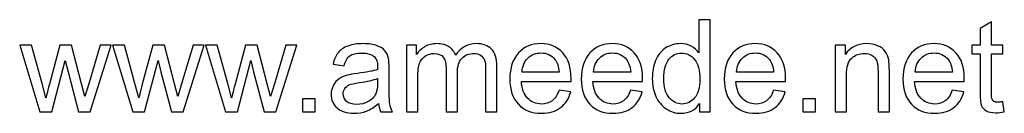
# Model space of a CAD drawing. Header units: millimetres. Extents: x -162 to 212, y -152 to 180.
# Tile 4 of 6: x 24 to 88, y -152 to -146. Entities that reach past the tile are written whole.
import ezdxf

# ---------------------------------------------------------------- set-up
doc = ezdxf.new("R2010")
doc.units = ezdxf.units.MM
doc.header["$MEASUREMENT"] = 0
doc.layers.add('Layer 1', color=7, linetype='Continuous')

msp = doc.modelspace()

# ---------------------------------------------------------------- linework, layer by layer
at = {"layer": 'Layer 1', "color": 250}
for points, knots in [([(68.3045, -152.1751), (68.3045, -152.1751), (68.3045, -151.6177), (68.3045, -151.6177), (68.0266, -152.0509), (67.6173, -152.2682), (67.0769, -152.2682), (66.7269, -152.2682), (66.4052, -152.1723), (66.1131, -151.979), (65.8196, -151.787), (65.5924, -151.5175), (65.4301, -151.1732), (65.2692, -150.8275), (65.1888, -150.431), (65.1888, -149.9822), (65.1888, -149.5448), (65.2622, -149.1483), (65.4075, -148.7912), (65.5543, -148.4356), (65.773, -148.1619), (66.0651, -147.9728), (66.3558, -147.7823), (66.6832, -147.6877), (67.043, -147.6877), (67.3083, -147.6877), (67.544, -147.7442), (67.75, -147.8557), (67.956, -147.9672), (68.1239, -148.1139), (68.2537, -148.2931), (68.2537, -148.2931), (68.2537, -146.1129), (68.2537, -146.1129), (68.2537, -146.1129), (68.9988, -146.1129), (68.9988, -146.1129), (68.9988, -146.1129), (68.9988, -152.1751), (68.9988, -152.1751), (68.9988, -152.1751), (68.3045, -152.1751), (68.3045, -152.1751)], [0, 0, 0, 0, 0.0714286, 0.0714286, 0.0714286, 0.1428571, 0.1428571, 0.1428571, 0.2142857, 0.2142857, 0.2142857, 0.2857143, 0.2857143, 0.2857143, 0.3571429, 0.3571429, 0.3571429, 0.4285714, 0.4285714, 0.4285714, 0.5, 0.5, 0.5, 0.5714286, 0.5714286, 0.5714286, 0.6428571, 0.6428571, 0.6428571, 0.7142857, 0.7142857, 0.7142857, 0.7857143, 0.7857143, 0.7857143, 0.8571429, 0.8571429, 0.8571429, 0.9285714, 0.9285714, 0.9285714, 1, 1, 1, 1]), ([(88.2732, -151.5105), (88.2732, -151.5105), (88.3748, -152.168), (88.3748, -152.168), (88.166, -152.2118), (87.9783, -152.2344), (87.8146, -152.2344), (87.5451, -152.2344), (87.3363, -152.192), (87.1867, -152.106), (87.0385, -152.0199), (86.9341, -151.9084), (86.8734, -151.7687), (86.8127, -151.629), (86.7831, -151.3355), (86.7831, -150.8882), (86.7831, -150.8882), (86.7831, -148.3566), (86.7831, -148.3566), (86.7831, -148.3566), (86.2328, -148.3566), (86.2328, -148.3566), (86.2328, -148.3566), (86.2328, -147.7809), (86.2328, -147.7809), (86.2328, -147.7809), (86.7831, -147.7809), (86.7831, -147.7809), (86.7831, -147.7809), (86.7831, -146.6943), (86.7831, -146.6943), (86.7831, -146.6943), (87.5282, -146.247), (87.5282, -146.247), (87.5282, -146.247), (87.5282, -147.7809), (87.5282, -147.7809), (87.5282, -147.7809), (88.2732, -147.7809), (88.2732, -147.7809), (88.2732, -147.7809), (88.2732, -148.3566), (88.2732, -148.3566), (88.2732, -148.3566), (87.5282, -148.3566), (87.5282, -148.3566), (87.5282, -148.3566), (87.5282, -150.9305), (87.5282, -150.9305), (87.5282, -151.1436), (87.5409, -151.2805), (87.5677, -151.3411), (87.5931, -151.4018), (87.6354, -151.4498), (87.6947, -151.4865), (87.754, -151.5218), (87.8386, -151.5401), (87.9487, -151.5401), (88.0305, -151.5401), (88.1392, -151.5302), (88.2732, -151.5105)], [0, 0, 0, 0, 0.05, 0.05, 0.05, 0.1, 0.1, 0.1, 0.15, 0.15, 0.15, 0.2, 0.2, 0.2, 0.25, 0.25, 0.25, 0.3, 0.3, 0.3, 0.35, 0.35, 0.35, 0.4, 0.4, 0.4, 0.45, 0.45, 0.45, 0.5, 0.5, 0.5, 0.55, 0.55, 0.55, 0.6, 0.6, 0.6, 0.65, 0.65, 0.65, 0.7, 0.7, 0.7, 0.75, 0.75, 0.75, 0.8, 0.8, 0.8, 0.85, 0.85, 0.85, 0.9, 0.9, 0.9, 0.95, 0.95, 0.95, 1, 1, 1, 1]), ([(24.8505, -152.1751), (24.8505, -152.1751), (23.5227, -147.7809), (23.5227, -147.7809), (23.5227, -147.7809), (24.3016, -147.7809), (24.3016, -147.7809), (24.3016, -147.7809), (25.0029, -150.3167), (25.0029, -150.3167), (25.0029, -150.3167), (25.2513, -151.2607), (25.2513, -151.2607), (25.2612, -151.2141), (25.3374, -150.9122), (25.4785, -150.3548), (25.4785, -150.3548), (26.1742, -147.7809), (26.1742, -147.7809), (26.1742, -147.7809), (26.9376, -147.7809), (26.9376, -147.7809), (26.9376, -147.7809), (27.5994, -150.3322), (27.5994, -150.3322), (27.5994, -150.3322), (27.8153, -151.169), (27.8153, -151.169), (27.8153, -151.169), (28.0679, -150.3209), (28.0679, -150.3209), (28.0679, -150.3209), (28.8271, -147.7809), (28.8271, -147.7809), (28.8271, -147.7809), (29.551, -147.7809), (29.551, -147.7809), (29.551, -147.7809), (28.1723, -152.1751), (28.1723, -152.1751), (28.1723, -152.1751), (27.4018, -152.1751), (27.4018, -152.1751), (27.4018, -152.1751), (26.7047, -149.5462), (26.7047, -149.5462), (26.7047, -149.5462), (26.5283, -148.7941), (26.5283, -148.7941), (26.5283, -148.7941), (25.6393, -152.1751), (25.6393, -152.1751), (25.6393, -152.1751), (24.8505, -152.1751), (24.8505, -152.1751)], [0, 0, 0, 0, 0.0555556, 0.0555556, 0.0555556, 0.1111111, 0.1111111, 0.1111111, 0.1666667, 0.1666667, 0.1666667, 0.2222222, 0.2222222, 0.2222222, 0.2777778, 0.2777778, 0.2777778, 0.3333333, 0.3333333, 0.3333333, 0.3888889, 0.3888889, 0.3888889, 0.4444444, 0.4444444, 0.4444444, 0.5, 0.5, 0.5, 0.5555556, 0.5555556, 0.5555556, 0.6111111, 0.6111111, 0.6111111, 0.6666667, 0.6666667, 0.6666667, 0.7222222, 0.7222222, 0.7222222, 0.7777778, 0.7777778, 0.7777778, 0.8333333, 0.8333333, 0.8333333, 0.8888889, 0.8888889, 0.8888889, 0.9444444, 0.9444444, 0.9444444, 1, 1, 1, 1]), ([(30.9649, -152.1751), (30.9649, -152.1751), (29.6371, -147.7809), (29.6371, -147.7809), (29.6371, -147.7809), (30.416, -147.7809), (30.416, -147.7809), (30.416, -147.7809), (31.1173, -150.3167), (31.1173, -150.3167), (31.1173, -150.3167), (31.3657, -151.2607), (31.3657, -151.2607), (31.3756, -151.2141), (31.4518, -150.9122), (31.5929, -150.3548), (31.5929, -150.3548), (32.2886, -147.7809), (32.2886, -147.7809), (32.2886, -147.7809), (33.052, -147.7809), (33.052, -147.7809), (33.052, -147.7809), (33.7138, -150.3322), (33.7138, -150.3322), (33.7138, -150.3322), (33.9297, -151.169), (33.9297, -151.169), (33.9297, -151.169), (34.1823, -150.3209), (34.1823, -150.3209), (34.1823, -150.3209), (34.9415, -147.7809), (34.9415, -147.7809), (34.9415, -147.7809), (35.6654, -147.7809), (35.6654, -147.7809), (35.6654, -147.7809), (34.2867, -152.1751), (34.2867, -152.1751), (34.2867, -152.1751), (33.5162, -152.1751), (33.5162, -152.1751), (33.5162, -152.1751), (32.8191, -149.5462), (32.8191, -149.5462), (32.8191, -149.5462), (32.6427, -148.7941), (32.6427, -148.7941), (32.6427, -148.7941), (31.7537, -152.1751), (31.7537, -152.1751), (31.7537, -152.1751), (30.9649, -152.1751), (30.9649, -152.1751)], [0, 0, 0, 0, 0.0555556, 0.0555556, 0.0555556, 0.1111111, 0.1111111, 0.1111111, 0.1666667, 0.1666667, 0.1666667, 0.2222222, 0.2222222, 0.2222222, 0.2777778, 0.2777778, 0.2777778, 0.3333333, 0.3333333, 0.3333333, 0.3888889, 0.3888889, 0.3888889, 0.4444444, 0.4444444, 0.4444444, 0.5, 0.5, 0.5, 0.5555556, 0.5555556, 0.5555556, 0.6111111, 0.6111111, 0.6111111, 0.6666667, 0.6666667, 0.6666667, 0.7222222, 0.7222222, 0.7222222, 0.7777778, 0.7777778, 0.7777778, 0.8333333, 0.8333333, 0.8333333, 0.8888889, 0.8888889, 0.8888889, 0.9444444, 0.9444444, 0.9444444, 1, 1, 1, 1]), ([(37.0793, -152.1751), (37.0793, -152.1751), (35.7515, -147.7809), (35.7515, -147.7809), (35.7515, -147.7809), (36.5304, -147.7809), (36.5304, -147.7809), (36.5304, -147.7809), (37.2317, -150.3167), (37.2317, -150.3167), (37.2317, -150.3167), (37.4801, -151.2607), (37.4801, -151.2607), (37.49, -151.2141), (37.5662, -150.9122), (37.7073, -150.3548), (37.7073, -150.3548), (38.403, -147.7809), (38.403, -147.7809), (38.403, -147.7809), (39.1664, -147.7809), (39.1664, -147.7809), (39.1664, -147.7809), (39.8282, -150.3322), (39.8282, -150.3322), (39.8282, -150.3322), (40.0441, -151.169), (40.0441, -151.169), (40.0441, -151.169), (40.2967, -150.3209), (40.2967, -150.3209), (40.2967, -150.3209), (41.0559, -147.7809), (41.0559, -147.7809), (41.0559, -147.7809), (41.7798, -147.7809), (41.7798, -147.7809), (41.7798, -147.7809), (40.4011, -152.1751), (40.4011, -152.1751), (40.4011, -152.1751), (39.6306, -152.1751), (39.6306, -152.1751), (39.6306, -152.1751), (38.9335, -149.5462), (38.9335, -149.5462), (38.9335, -149.5462), (38.7571, -148.7941), (38.7571, -148.7941), (38.7571, -148.7941), (37.8681, -152.1751), (37.8681, -152.1751), (37.8681, -152.1751), (37.0793, -152.1751), (37.0793, -152.1751)], [0, 0, 0, 0, 0.0555556, 0.0555556, 0.0555556, 0.1111111, 0.1111111, 0.1111111, 0.1666667, 0.1666667, 0.1666667, 0.2222222, 0.2222222, 0.2222222, 0.2777778, 0.2777778, 0.2777778, 0.3333333, 0.3333333, 0.3333333, 0.3888889, 0.3888889, 0.3888889, 0.4444444, 0.4444444, 0.4444444, 0.5, 0.5, 0.5, 0.5555556, 0.5555556, 0.5555556, 0.6111111, 0.6111111, 0.6111111, 0.6666667, 0.6666667, 0.6666667, 0.7222222, 0.7222222, 0.7222222, 0.7777778, 0.7777778, 0.7777778, 0.8333333, 0.8333333, 0.8333333, 0.8888889, 0.8888889, 0.8888889, 0.9444444, 0.9444444, 0.9444444, 1, 1, 1, 1]), ([(47.1589, -151.6248), (46.8823, -151.8604), (46.6156, -152.0255), (46.3602, -152.1229), (46.1048, -152.2203), (45.8311, -152.2682), (45.5375, -152.2682), (45.0549, -152.2682), (44.6838, -152.1511), (44.4242, -151.9155), (44.1645, -151.6812), (44.0347, -151.3806), (44.0347, -151.0152), (44.0347, -150.8007), (44.0841, -150.6045), (44.1815, -150.4267), (44.2802, -150.2489), (44.4086, -150.1078), (44.5667, -150.0006), (44.7261, -149.8933), (44.9039, -149.8115), (45.1029, -149.7564), (45.2497, -149.7183), (45.4712, -149.6817), (45.7661, -149.645), (46.3673, -149.5744), (46.8118, -149.4883), (47.0954, -149.3896), (47.0982, -149.288), (47.0996, -149.223), (47.0996, -149.1962), (47.0996, -148.8943), (47.0291, -148.6812), (46.888, -148.557), (46.6975, -148.3891), (46.4138, -148.3058), (46.0385, -148.3058), (45.6871, -148.3058), (45.4275, -148.3679), (45.261, -148.4907), (45.093, -148.6134), (44.9703, -148.8308), (44.8898, -149.144), (44.8898, -149.144), (44.1617, -149.0424), (44.1617, -149.0424), (44.228, -148.7306), (44.3367, -148.478), (44.4891, -148.2861), (44.6415, -148.0942), (44.8616, -147.9474), (45.1495, -147.843), (45.4359, -147.74), (45.7704, -147.6877), (46.1486, -147.6877), (46.5239, -147.6877), (46.8301, -147.7315), (47.0658, -147.8204), (47.3, -147.9093), (47.4736, -148.0194), (47.5837, -148.1534), (47.6937, -148.2875), (47.7713, -148.4568), (47.8165, -148.6614), (47.8405, -148.7884), (47.8532, -149.017), (47.8532, -149.3458), (47.8532, -149.3458), (47.8532, -150.3336), (47.8532, -150.3336), (47.8532, -151.0236), (47.8687, -151.4597), (47.8997, -151.6445), (47.9294, -151.8294), (47.9915, -152.0058), (48.0818, -152.1751), (48.0818, -152.1751), (47.3028, -152.1751), (47.3028, -152.1751), (47.2281, -152.0185), (47.1801, -151.835), (47.1589, -151.6248)], [0, 0, 0, 0, 0.037037, 0.037037, 0.037037, 0.0740741, 0.0740741, 0.0740741, 0.1111111, 0.1111111, 0.1111111, 0.1481481, 0.1481481, 0.1481481, 0.1851852, 0.1851852, 0.1851852, 0.2222222, 0.2222222, 0.2222222, 0.2592593, 0.2592593, 0.2592593, 0.2962963, 0.2962963, 0.2962963, 0.3333333, 0.3333333, 0.3333333, 0.3703704, 0.3703704, 0.3703704, 0.4074074, 0.4074074, 0.4074074, 0.4444444, 0.4444444, 0.4444444, 0.4814815, 0.4814815, 0.4814815, 0.5185185, 0.5185185, 0.5185185, 0.5555556, 0.5555556, 0.5555556, 0.5925926, 0.5925926, 0.5925926, 0.6296296, 0.6296296, 0.6296296, 0.6666667, 0.6666667, 0.6666667, 0.7037037, 0.7037037, 0.7037037, 0.7407407, 0.7407407, 0.7407407, 0.7777778, 0.7777778, 0.7777778, 0.8148148, 0.8148148, 0.8148148, 0.8518519, 0.8518519, 0.8518519, 0.8888889, 0.8888889, 0.8888889, 0.9259259, 0.9259259, 0.9259259, 0.962963, 0.962963, 0.962963, 1, 1, 1, 1]), ([(48.9976, -152.1751), (48.9976, -152.1751), (48.9976, -147.7809), (48.9976, -147.7809), (48.9976, -147.7809), (49.6665, -147.7809), (49.6665, -147.7809), (49.6665, -147.7809), (49.6665, -148.4018), (49.6665, -148.4018), (49.8033, -148.1873), (49.9868, -148.0137), (50.2154, -147.8839), (50.444, -147.7527), (50.7036, -147.6877), (50.9957, -147.6877), (51.3203, -147.6877), (51.587, -147.7555), (51.7944, -147.8895), (52.0019, -148.025), (52.1486, -148.2127), (52.2333, -148.4554), (52.5832, -147.9432), (53.0362, -147.6877), (53.595, -147.6877), (54.0325, -147.6877), (54.3697, -147.8077), (54.604, -148.049), (54.8396, -148.2903), (54.9582, -148.6614), (54.9582, -149.1624), (54.9582, -149.1624), (54.9582, -152.1751), (54.9582, -152.1751), (54.9582, -152.1751), (54.2131, -152.1751), (54.2131, -152.1751), (54.2131, -152.1751), (54.2131, -149.4093), (54.2131, -149.4093), (54.2131, -149.113), (54.1877, -148.8985), (54.1397, -148.7673), (54.0917, -148.636), (54.0042, -148.5316), (53.8758, -148.4512), (53.7488, -148.3707), (53.5993, -148.3312), (53.4285, -148.3312), (53.1181, -148.3312), (52.8612, -148.4342), (52.6566, -148.6388), (52.452, -148.8449), (52.3504, -149.1737), (52.3504, -149.6252), (52.3504, -149.6252), (52.3504, -152.1751), (52.3504, -152.1751), (52.3504, -152.1751), (51.6053, -152.1751), (51.6053, -152.1751), (51.6053, -152.1751), (51.6053, -149.3232), (51.6053, -149.3232), (51.6053, -148.993), (51.5447, -148.7447), (51.4233, -148.5796), (51.302, -148.4145), (51.103, -148.3312), (50.8278, -148.3312), (50.619, -148.3312), (50.4257, -148.3863), (50.2479, -148.4963), (50.0701, -148.6064), (49.9416, -148.7673), (49.8612, -148.9803), (49.7822, -149.192), (49.7427, -149.4982), (49.7427, -149.8976), (49.7427, -149.8976), (49.7427, -152.1751), (49.7427, -152.1751), (49.7427, -152.1751), (48.9976, -152.1751), (48.9976, -152.1751)], [0, 0, 0, 0, 0.0357143, 0.0357143, 0.0357143, 0.0714286, 0.0714286, 0.0714286, 0.1071429, 0.1071429, 0.1071429, 0.1428571, 0.1428571, 0.1428571, 0.1785714, 0.1785714, 0.1785714, 0.2142857, 0.2142857, 0.2142857, 0.25, 0.25, 0.25, 0.2857143, 0.2857143, 0.2857143, 0.3214286, 0.3214286, 0.3214286, 0.3571429, 0.3571429, 0.3571429, 0.3928571, 0.3928571, 0.3928571, 0.4285714, 0.4285714, 0.4285714, 0.4642857, 0.4642857, 0.4642857, 0.5, 0.5, 0.5, 0.5357143, 0.5357143, 0.5357143, 0.5714286, 0.5714286, 0.5714286, 0.6071429, 0.6071429, 0.6071429, 0.6428571, 0.6428571, 0.6428571, 0.6785714, 0.6785714, 0.6785714, 0.7142857, 0.7142857, 0.7142857, 0.75, 0.75, 0.75, 0.7857143, 0.7857143, 0.7857143, 0.8214286, 0.8214286, 0.8214286, 0.8571429, 0.8571429, 0.8571429, 0.8928571, 0.8928571, 0.8928571, 0.9285714, 0.9285714, 0.9285714, 0.9642857, 0.9642857, 0.9642857, 1, 1, 1, 1]), ([(59.0476, -150.7527), (59.0476, -150.7527), (59.8181, -150.8543), (59.8181, -150.8543), (59.6981, -151.3016), (59.4738, -151.6502), (59.1464, -151.8971), (58.819, -152.1441), (58.4013, -152.2682), (57.8919, -152.2682), (57.2513, -152.2682), (56.7433, -152.0707), (56.3679, -151.6756), (55.9925, -151.2819), (55.8049, -150.7273), (55.8049, -150.0147), (55.8049, -149.2781), (55.994, -148.7052), (56.3735, -148.2988), (56.7531, -147.8909), (57.2456, -147.6877), (57.851, -147.6877), (58.4366, -147.6877), (58.915, -147.8867), (59.2861, -148.2861), (59.6572, -148.6854), (59.8435, -149.247), (59.8435, -149.9709), (59.8435, -150.0147), (59.8421, -150.081), (59.8393, -150.1685), (59.8393, -150.1685), (56.5669, -150.1685), (56.5669, -150.1685), (56.5951, -150.6497), (56.7306, -151.0194), (56.9761, -151.2748), (57.2202, -151.5302), (57.5264, -151.6586), (57.8919, -151.6586), (58.1643, -151.6586), (58.3971, -151.5867), (58.589, -151.4427), (58.7823, -151.2988), (58.9347, -151.0688), (59.0476, -150.7527)], [0, 0, 0, 0, 0.0666667, 0.0666667, 0.0666667, 0.1333333, 0.1333333, 0.1333333, 0.2, 0.2, 0.2, 0.2666667, 0.2666667, 0.2666667, 0.3333333, 0.3333333, 0.3333333, 0.4, 0.4, 0.4, 0.4666667, 0.4666667, 0.4666667, 0.5333333, 0.5333333, 0.5333333, 0.6, 0.6, 0.6, 0.6666667, 0.6666667, 0.6666667, 0.7333333, 0.7333333, 0.7333333, 0.8, 0.8, 0.8, 0.8666667, 0.8666667, 0.8666667, 0.9333333, 0.9333333, 0.9333333, 1, 1, 1, 1]), ([(63.7565, -150.7527), (63.7565, -150.7527), (64.527, -150.8543), (64.527, -150.8543), (64.407, -151.3016), (64.1827, -151.6502), (63.8553, -151.8971), (63.5279, -152.1441), (63.1102, -152.2682), (62.6008, -152.2682), (61.9602, -152.2682), (61.4522, -152.0707), (61.0768, -151.6756), (60.7014, -151.2819), (60.5138, -150.7273), (60.5138, -150.0147), (60.5138, -149.2781), (60.7029, -148.7052), (61.0824, -148.2988), (61.462, -147.8909), (61.9545, -147.6877), (62.5599, -147.6877), (63.1455, -147.6877), (63.6239, -147.8867), (63.995, -148.2861), (64.3661, -148.6854), (64.5524, -149.247), (64.5524, -149.9709), (64.5524, -150.0147), (64.551, -150.081), (64.5482, -150.1685), (64.5482, -150.1685), (61.2758, -150.1685), (61.2758, -150.1685), (61.304, -150.6497), (61.4395, -151.0194), (61.685, -151.2748), (61.9291, -151.5302), (62.2353, -151.6586), (62.6008, -151.6586), (62.8732, -151.6586), (63.106, -151.5867), (63.2979, -151.4427), (63.4912, -151.2988), (63.6436, -151.0688), (63.7565, -150.7527)], [0, 0, 0, 0, 0.0666667, 0.0666667, 0.0666667, 0.1333333, 0.1333333, 0.1333333, 0.2, 0.2, 0.2, 0.2666667, 0.2666667, 0.2666667, 0.3333333, 0.3333333, 0.3333333, 0.4, 0.4, 0.4, 0.4666667, 0.4666667, 0.4666667, 0.5333333, 0.5333333, 0.5333333, 0.6, 0.6, 0.6, 0.6666667, 0.6666667, 0.6666667, 0.7333333, 0.7333333, 0.7333333, 0.8, 0.8, 0.8, 0.8666667, 0.8666667, 0.8666667, 0.9333333, 0.9333333, 0.9333333, 1, 1, 1, 1]), ([(73.1743, -150.7527), (73.1743, -150.7527), (73.9448, -150.8543), (73.9448, -150.8543), (73.8248, -151.3016), (73.6005, -151.6502), (73.2731, -151.8971), (72.9457, -152.1441), (72.528, -152.2682), (72.0186, -152.2682), (71.378, -152.2682), (70.87, -152.0707), (70.4946, -151.6756), (70.1192, -151.2819), (69.9316, -150.7273), (69.9316, -150.0147), (69.9316, -149.2781), (70.1207, -148.7052), (70.5002, -148.2988), (70.8798, -147.8909), (71.3723, -147.6877), (71.9777, -147.6877), (72.5633, -147.6877), (73.0417, -147.8867), (73.4128, -148.2861), (73.7839, -148.6854), (73.9702, -149.247), (73.9702, -149.9709), (73.9702, -150.0147), (73.9688, -150.081), (73.966, -150.1685), (73.966, -150.1685), (70.6936, -150.1685), (70.6936, -150.1685), (70.7218, -150.6497), (70.8573, -151.0194), (71.1028, -151.2748), (71.3469, -151.5302), (71.6531, -151.6586), (72.0186, -151.6586), (72.291, -151.6586), (72.5238, -151.5867), (72.7157, -151.4427), (72.909, -151.2988), (73.0614, -151.0688), (73.1743, -150.7527)], [0, 0, 0, 0, 0.0666667, 0.0666667, 0.0666667, 0.1333333, 0.1333333, 0.1333333, 0.2, 0.2, 0.2, 0.2666667, 0.2666667, 0.2666667, 0.3333333, 0.3333333, 0.3333333, 0.4, 0.4, 0.4, 0.4666667, 0.4666667, 0.4666667, 0.5333333, 0.5333333, 0.5333333, 0.6, 0.6, 0.6, 0.6666667, 0.6666667, 0.6666667, 0.7333333, 0.7333333, 0.7333333, 0.8, 0.8, 0.8, 0.8666667, 0.8666667, 0.8666667, 0.9333333, 0.9333333, 0.9333333, 1, 1, 1, 1]), ([(77.2383, -152.1751), (77.2383, -152.1751), (77.2383, -147.7809), (77.2383, -147.7809), (77.2383, -147.7809), (77.9072, -147.7809), (77.9072, -147.7809), (77.9072, -147.7809), (77.9072, -148.4046), (77.9072, -148.4046), (78.2289, -147.9262), (78.6946, -147.6877), (79.3028, -147.6877), (79.5681, -147.6877), (79.8108, -147.7357), (80.0323, -147.8303), (80.2539, -147.9248), (80.4204, -148.0504), (80.5304, -148.2042), (80.6405, -148.358), (80.7181, -148.5415), (80.7619, -148.7531), (80.7887, -148.8914), (80.8028, -149.1327), (80.8028, -149.477), (80.8028, -149.477), (80.8028, -152.1751), (80.8028, -152.1751), (80.8028, -152.1751), (80.0577, -152.1751), (80.0577, -152.1751), (80.0577, -152.1751), (80.0577, -149.5053), (80.0577, -149.5053), (80.0577, -149.2019), (80.0295, -148.9747), (79.9716, -148.8251), (79.9138, -148.6755), (79.8108, -148.5556), (79.664, -148.4653), (79.5173, -148.3764), (79.3437, -148.3312), (79.1461, -148.3312), (78.83, -148.3312), (78.5577, -148.4314), (78.3277, -148.6332), (78.0977, -148.8336), (77.9834, -149.216), (77.9834, -149.7776), (77.9834, -149.7776), (77.9834, -152.1751), (77.9834, -152.1751), (77.9834, -152.1751), (77.2383, -152.1751), (77.2383, -152.1751)], [0, 0, 0, 0, 0.0555556, 0.0555556, 0.0555556, 0.1111111, 0.1111111, 0.1111111, 0.1666667, 0.1666667, 0.1666667, 0.2222222, 0.2222222, 0.2222222, 0.2777778, 0.2777778, 0.2777778, 0.3333333, 0.3333333, 0.3333333, 0.3888889, 0.3888889, 0.3888889, 0.4444444, 0.4444444, 0.4444444, 0.5, 0.5, 0.5, 0.5555556, 0.5555556, 0.5555556, 0.6111111, 0.6111111, 0.6111111, 0.6666667, 0.6666667, 0.6666667, 0.7222222, 0.7222222, 0.7222222, 0.7777778, 0.7777778, 0.7777778, 0.8333333, 0.8333333, 0.8333333, 0.8888889, 0.8888889, 0.8888889, 0.9444444, 0.9444444, 0.9444444, 1, 1, 1, 1]), ([(84.9444, -150.7527), (84.9444, -150.7527), (85.7149, -150.8543), (85.7149, -150.8543), (85.5949, -151.3016), (85.3706, -151.6502), (85.0432, -151.8971), (84.7158, -152.1441), (84.2981, -152.2682), (83.7887, -152.2682), (83.1481, -152.2682), (82.6401, -152.0707), (82.2647, -151.6756), (81.8893, -151.2819), (81.7017, -150.7273), (81.7017, -150.0147), (81.7017, -149.2781), (81.8908, -148.7052), (82.2703, -148.2988), (82.6499, -147.8909), (83.1424, -147.6877), (83.7478, -147.6877), (84.3334, -147.6877), (84.8118, -147.8867), (85.1829, -148.2861), (85.554, -148.6854), (85.7403, -149.247), (85.7403, -149.9709), (85.7403, -150.0147), (85.7389, -150.081), (85.7361, -150.1685), (85.7361, -150.1685), (82.4637, -150.1685), (82.4637, -150.1685), (82.4919, -150.6497), (82.6274, -151.0194), (82.8729, -151.2748), (83.117, -151.5302), (83.4232, -151.6586), (83.7887, -151.6586), (84.0611, -151.6586), (84.2939, -151.5867), (84.4858, -151.4427), (84.6791, -151.2988), (84.8315, -151.0688), (84.9444, -150.7527)], [0, 0, 0, 0, 0.0666667, 0.0666667, 0.0666667, 0.1333333, 0.1333333, 0.1333333, 0.2, 0.2, 0.2, 0.2666667, 0.2666667, 0.2666667, 0.3333333, 0.3333333, 0.3333333, 0.4, 0.4, 0.4, 0.4666667, 0.4666667, 0.4666667, 0.5333333, 0.5333333, 0.5333333, 0.6, 0.6, 0.6, 0.6666667, 0.6666667, 0.6666667, 0.7333333, 0.7333333, 0.7333333, 0.8, 0.8, 0.8, 0.8666667, 0.8666667, 0.8666667, 0.9333333, 0.9333333, 0.9333333, 1, 1, 1, 1]), ([(56.6092, -149.5589), (56.6092, -149.5589), (59.0561, -149.5589), (59.0561, -149.5589), (59.0236, -149.1892), (58.9291, -148.9126), (58.7753, -148.7277), (58.5396, -148.4413), (58.232, -148.2974), (57.8552, -148.2974), (57.5137, -148.2974), (57.2273, -148.4117), (56.9944, -148.6403), (56.763, -148.8689), (56.6346, -149.1751), (56.6092, -149.5589)], [0, 0, 0, 0, 0.2, 0.2, 0.2, 0.4, 0.4, 0.4, 0.6, 0.6, 0.6, 0.8, 0.8, 0.8, 1, 1, 1, 1]), ([(61.3181, -149.5589), (61.3181, -149.5589), (63.765, -149.5589), (63.765, -149.5589), (63.7325, -149.1892), (63.638, -148.9126), (63.4842, -148.7277), (63.2485, -148.4413), (62.9409, -148.2974), (62.5641, -148.2974), (62.2226, -148.2974), (61.9362, -148.4117), (61.7033, -148.6403), (61.4719, -148.8689), (61.3435, -149.1751), (61.3181, -149.5589)], [0, 0, 0, 0, 0.2, 0.2, 0.2, 0.4, 0.4, 0.4, 0.6, 0.6, 0.6, 0.8, 0.8, 0.8, 1, 1, 1, 1]), ([(65.9508, -149.9836), (65.9508, -150.5453), (66.0693, -150.9644), (66.3078, -151.2424), (66.5449, -151.5203), (66.8257, -151.6586), (67.1488, -151.6586), (67.4748, -151.6586), (67.7514, -151.526), (67.98, -151.2607), (68.2072, -150.9954), (68.3215, -150.5904), (68.3215, -150.0457), (68.3215, -149.4474), (68.2058, -149.0071), (67.9729, -148.7263), (67.7415, -148.4455), (67.4551, -148.3058), (67.115, -148.3058), (66.7834, -148.3058), (66.5068, -148.4399), (66.2838, -148.7094), (66.0623, -148.9789), (65.9508, -149.4037), (65.9508, -149.9836)], [0, 0, 0, 0, 0.125, 0.125, 0.125, 0.25, 0.25, 0.25, 0.375, 0.375, 0.375, 0.5, 0.5, 0.5, 0.625, 0.625, 0.625, 0.75, 0.75, 0.75, 0.875, 0.875, 0.875, 1, 1, 1, 1]), ([(70.7359, -149.5589), (70.7359, -149.5589), (73.1828, -149.5589), (73.1828, -149.5589), (73.1503, -149.1892), (73.0558, -148.9126), (72.902, -148.7277), (72.6663, -148.4413), (72.3587, -148.2974), (71.9819, -148.2974), (71.6404, -148.2974), (71.354, -148.4117), (71.1211, -148.6403), (70.8897, -148.8689), (70.7613, -149.1751), (70.7359, -149.5589)], [0, 0, 0, 0, 0.2, 0.2, 0.2, 0.4, 0.4, 0.4, 0.6, 0.6, 0.6, 0.8, 0.8, 0.8, 1, 1, 1, 1]), ([(82.506, -149.5589), (82.506, -149.5589), (84.9529, -149.5589), (84.9529, -149.5589), (84.9204, -149.1892), (84.8259, -148.9126), (84.6721, -148.7277), (84.4364, -148.4413), (84.1288, -148.2974), (83.752, -148.2974), (83.4105, -148.2974), (83.1241, -148.4117), (82.8912, -148.6403), (82.6598, -148.8689), (82.5314, -149.1751), (82.506, -149.5589)], [0, 0, 0, 0, 0.2, 0.2, 0.2, 0.4, 0.4, 0.4, 0.6, 0.6, 0.6, 0.8, 0.8, 0.8, 1, 1, 1, 1]), ([(47.0996, -149.9738), (46.8287, -150.0838), (46.4223, -150.177), (45.8804, -150.2532), (45.5728, -150.2969), (45.3555, -150.3463), (45.2285, -150.4013), (45.1015, -150.4564), (45.0041, -150.5368), (44.935, -150.6412), (44.8658, -150.747), (44.8306, -150.8642), (44.8306, -150.994), (44.8306, -151.1901), (44.9054, -151.3552), (45.0563, -151.4865), (45.2073, -151.6177), (45.4275, -151.684), (45.7168, -151.684), (46.0032, -151.684), (46.2586, -151.6219), (46.483, -151.4964), (46.7059, -151.3722), (46.871, -151.2014), (46.9755, -150.9855), (47.0559, -150.8176), (47.0954, -150.5707), (47.0954, -150.2447), (47.0954, -150.2447), (47.0996, -149.9738), (47.0996, -149.9738)], [0, 0, 0, 0, 0.1, 0.1, 0.1, 0.2, 0.2, 0.2, 0.3, 0.3, 0.3, 0.4, 0.4, 0.4, 0.5, 0.5, 0.5, 0.6, 0.6, 0.6, 0.7, 0.7, 0.7, 0.8, 0.8, 0.8, 0.9, 0.9, 0.9, 1, 1, 1, 1]), ([(42.1481, -152.1751), (42.1481, -152.1751), (42.1481, -151.3284), (42.1481, -151.3284), (42.1481, -151.3284), (42.9947, -151.3284), (42.9947, -151.3284), (42.9947, -151.3284), (42.9947, -152.1751), (42.9947, -152.1751), (42.9947, -152.1751), (42.1481, -152.1751), (42.1481, -152.1751)], [0, 0, 0, 0, 0.25, 0.25, 0.25, 0.5, 0.5, 0.5, 0.75, 0.75, 0.75, 1, 1, 1, 1]), ([(75.0977, -152.1751), (75.0977, -152.1751), (75.0977, -151.3284), (75.0977, -151.3284), (75.0977, -151.3284), (75.9443, -151.3284), (75.9443, -151.3284), (75.9443, -151.3284), (75.9443, -152.1751), (75.9443, -152.1751), (75.9443, -152.1751), (75.0977, -152.1751), (75.0977, -152.1751)], [0, 0, 0, 0, 0.25, 0.25, 0.25, 0.5, 0.5, 0.5, 0.75, 0.75, 0.75, 1, 1, 1, 1])]:
    msp.add_open_spline(points, degree=3, knots=knots, dxfattribs=at)

doc.saveas('drawing.dxf')
